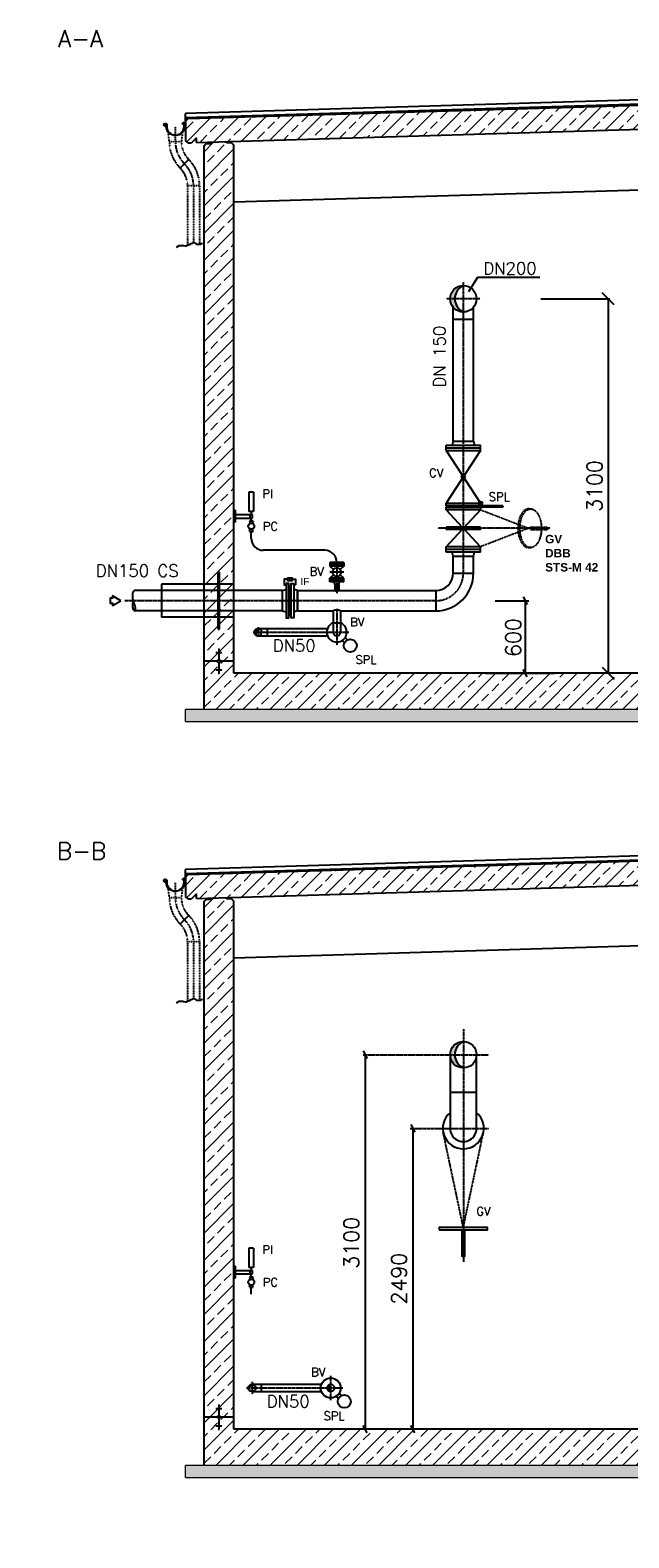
# Model space of a CAD drawing. Header units: millimetres. Extents: x -197187 to 231260338, y -45270 to 70505.
# Tile 69 of 85: x 69299 to 74256, y 2478 to 14961. Entities that reach past the tile are written whole.
import ezdxf
from ezdxf.enums import TextEntityAlignment as Align

# ---------------------------------------------------------------- set-up
doc = ezdxf.new("R2010")
doc.units = ezdxf.units.MM
doc.header["$LTSCALE"] = 0.5
doc.linetypes.add('DASHDOT', pattern=[1, 0.5, -0.25, 0, -0.25])
doc.linetypes.add('HIDDEN', pattern=[0.375, 0.25, -0.125])
for name, color, linetype in [('21', 7, 'Continuous'), ('4', 7, 'Continuous'), ('41', 7, 'Continuous'), ('42', 7, 'Continuous'), ('8', 7, 'Continuous'), ('BEMAßUNG', 7, 'Continuous'), ('Beschriftung', 7, 'Continuous'), ('P-MU050ENTL', 7, 'Continuous'), ('P-MU150AUSL', 7, 'Continuous'), ('P-MU150EINL', 7, 'Continuous'), ('P-MU200AUSL', 7, 'Continuous'), ('P-MU200EINL', 7, 'Continuous')]:
    doc.layers.add(name, color=color, linetype=linetype)
doc.styles.add('LBB3.5M1000', font='isocp.shx', dxfattribs={"height": 3.5})
doc.styles.add('ROMANS', font='ROMANS', dxfattribs={"height": 0.2})
pattern_1 = [(270, (75558.2092, -34882.0106), (3.175, -6e-16), []), (330, (75558.2092, -34882.0106), (1.5875, 2.74963066), []), (30, (75558.2092, -34882.0106), (-1.5875, 2.74963066), [])]

# ---------------------------------------------------------------- blocks, each defined once
blk = doc.blocks.new('_Oblique')
at = {"color": 0, "linetype": 'ByBlock', "lineweight": -2}
blk.add_line((-0.5, -0.5), (0.5, 0.5), dxfattribs=at)

msp = doc.modelspace()

# ---------------------------------------------------------------- hatches: boundary and pattern name
at = {"lineweight": 5}
h = msp.add_hatch(dxfattribs=at)
h.set_pattern_fill('ANSI33', color=256, scale=25)
h.set_pattern_definition([(45, (102977.92, 14314.77), (-112.2532, 112.2532), []), (45, (103090.18, 14314.77), (-112.2532, 112.2532), [79.375, -39.6875])])
h.paths.add_polyline_path([(81635.78, 14539.136), (81615.789, 14558.536), (70605.838, 14228.238), (70585.847, 14207.638), (70585.847, 14046.9), (70605.838, 14027.5), (70635.78, 14028.398), (70675.78, 14069.598), (70675.78, 14029.598), (81615.789, 14357.798), (81635.78, 14378.398)])
h = msp.add_hatch(dxfattribs=at)
h.set_pattern_fill('ANSI33', color=256, scale=25)
h.set_pattern_definition([(45, (102252.92, 11568.5), (-112.2532, 112.2532), []), (45, (102365.18, 11568.5), (-112.2532, 112.2532), [79.375, -39.6875])])
h.paths.add_polyline_path([(81485.78, 9636.898), (81235.78, 9636.898), (81235.78, 14316.398), (81255.771, 14336.998), (81295.753, 14338.197), (81295.453, 14348.188), (81425.507, 14352.09), (81425.807, 14342.099), (81465.789, 14343.298), (81485.78, 14323.898)])
h.paths.add_polyline_path([(81235.78, 9636.898), (81485.78, 9636.898), (81485.78, 9336.898), (77750.78, 9336.898), (77750.78, 8836.898), (76750.78, 8836.898), (76750.78, 9336.898), (70735.78, 9336.898), (70735.78, 14001.398), (70755.771, 14021.998), (70795.753, 14023.197), (70795.453, 14033.188), (70925.507, 14037.09), (70925.807, 14027.099), (70965.789, 14028.298), (70985.78, 14008.898), (70985.78, 9636.898), (76970.78, 9636.898), (76970.78, 9606.898), (77000.78, 9606.898), (77000.78, 9136.898), (77500.78, 9136.898), (77500.78, 9606.898), (77530.78, 9606.898), (77530.78, 9636.898)])
h = msp.add_hatch(color=256)
h.dxf.hatch_style = 1
h.paths.add_polyline_path([(71443.531, 10414.402), (71452.903, 10408.992), (71452.902, 10419.812)])
h = msp.add_hatch(dxfattribs=at)
h.set_pattern_fill('NET3', color=256, angle=-90)
h.set_pattern_definition(pattern_1)
h.paths.add_polyline_path([(71440.78, 10354.398), (71458.78, 10354.398), (71458.78, 10119.398), (71440.78, 10119.398)])
h = msp.add_hatch(dxfattribs=at)
h.set_pattern_fill('ANSI33', color=256, scale=25)
h.set_pattern_definition([(45, (102977.92, 8056.34), (-112.2532, 112.2532), []), (45, (103090.18, 8056.34), (-112.2532, 112.2532), [79.375, -39.6875])])
h.paths.add_polyline_path([(81635.78, 8280.707), (81615.789, 8300.107), (70605.838, 7969.809), (70585.847, 7949.209), (70585.847, 7788.471), (70605.838, 7769.071), (70635.78, 7769.969), (70675.78, 7811.169), (70675.78, 7771.169), (81615.789, 8099.369), (81635.78, 8119.969)])
h = msp.add_hatch(dxfattribs=at)
h.set_pattern_fill('ANSI33', color=256, scale=25)
h.set_pattern_definition([(45, (102252.92, 5310.06), (-112.2532, 112.2532), []), (45, (102365.18, 5310.06), (-112.2532, 112.2532), [79.375, -39.6875])])
h.paths.add_polyline_path([(81485.78, 3378.469), (81235.78, 3378.469), (81235.78, 8057.969), (81255.771, 8078.569), (81295.753, 8079.768), (81295.453, 8089.759), (81425.507, 8093.661), (81425.807, 8083.67), (81465.789, 8084.869), (81485.78, 8065.469)])
h.paths.add_polyline_path([(81235.78, 3378.469), (81485.78, 3378.469), (81485.78, 3078.469), (77750.78, 3078.469), (77750.78, 2578.469), (76750.78, 2578.469), (76750.78, 3078.469), (70735.78, 3078.469), (70735.78, 7742.969), (70755.771, 7763.569), (70795.753, 7764.768), (70795.453, 7774.759), (70925.507, 7778.661), (70925.807, 7768.67), (70965.789, 7769.869), (70985.78, 7750.469), (70985.78, 3378.469), (76970.78, 3378.469), (76970.78, 3348.469), (77000.78, 3348.469), (77000.78, 2878.469), (77500.78, 2878.469), (77500.78, 3348.469), (77530.78, 3348.469), (77530.78, 3378.469)])
h = msp.add_hatch(color=256)
h.dxf.hatch_style = 1
h.paths.add_polyline_path([(71787.78, 3749.55, 0.414213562), (71757.63, 3719.4), (71770.821, 3719.4, -0.261949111)])
h.paths.add_polyline_path([(71770.821, 3719.4), (71757.63, 3719.4, 0.414213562), (71787.78, 3689.25, -0.261949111)])
at = {"layer": 'Beschriftung', "lineweight": 5}
h = msp.add_hatch(dxfattribs=at)
h.set_pattern_fill('BETON_UNBEWEHRT', color=256, scale=200, angle=90, pattern_type=2)
h.set_pattern_definition([(135, (96877.923, 54498.937), (-35.35534, -35.35534), [25, -12.5])])
h.paths.add_polyline_path([(77750.78, 9336.898), (81635.78, 9336.898), (81635.78, 9236.898), (77750.78, 9236.898)])
h.paths.add_polyline_path([(76750.78, 8836.898), (77750.78, 8836.898), (77750.78, 8736.898), (76750.78, 8736.898)])
h.paths.add_polyline_path([(70585.78, 9336.898), (76750.78, 9336.898), (76750.78, 9236.898), (70585.78, 9236.898)])
h = msp.add_hatch(dxfattribs=at)
h.set_pattern_fill('BETON_UNBEWEHRT', color=256, scale=200, angle=90, pattern_type=2)
h.set_pattern_definition([(135, (96877.923, 48240.51), (-35.35534, -35.35534), [25, -12.5])])
h.paths.add_polyline_path([(77750.78, 3078.469), (81635.78, 3078.469), (81635.78, 2978.469), (77750.78, 2978.469)])
h.paths.add_polyline_path([(76750.78, 2578.469), (77750.78, 2578.469), (77750.78, 2478.469), (76750.78, 2478.469)])
h.paths.add_polyline_path([(70585.78, 3078.469), (76750.78, 3078.469), (76750.78, 2978.469), (70585.78, 2978.469)])
at = {"layer": 'P-MU050ENTL', "linetype": 'Continuous', "ltscale": 10}
h = msp.add_hatch(color=256, dxfattribs=at)
h.paths.add_polyline_path([(71185.78, 10007.048), (71185.78, 9999.178, -0.191793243), (71208.008, 9997.268, 0.210262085)])
h.paths.add_polyline_path([(71185.78, 9999.178), (71185.78, 10007.048, 0.414213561), (71155.63, 9976.898), (71165.073, 9976.898, -0.270691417)])
h.paths.add_polyline_path([(71165.073, 9976.898), (71155.63, 9976.898, 0.283796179), (71172.268, 9949.945, -0.245225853)])
h = msp.add_hatch(color=256, dxfattribs=at)
h.paths.add_polyline_path([(71112.205, 3719.469), (71105.63, 3719.469, 0.236445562), (71117.724, 3695.323, -0.214859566)])
h.paths.add_polyline_path([(71135.78, 3743.072), (71135.78, 3749.619, 0.414213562), (71105.63, 3719.469), (71112.205, 3719.469, -0.301811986)])
h.paths.add_polyline_path([(71135.78, 3749.619), (71135.78, 3743.072, -0.213621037), (71159.818, 3737.667, 0.234879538)])
at = {"layer": 'P-MU150AUSL', "linetype": 'Continuous', "ltscale": 10}
h = msp.add_hatch(color=256, dxfattribs=at)
h.dxf.hatch_style = 1
h.paths.add_polyline_path([(72815.052, 12736.898), (72776.23, 12736.898, 0.414213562), (72885.78, 12627.348, -0.294762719)])
h.paths.add_polyline_path([(72885.78, 12846.448, 0.414213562), (72776.23, 12736.898), (72815.052, 12736.898, -0.294762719)])
h = msp.add_hatch(color=256, dxfattribs=at)
h.dxf.hatch_style = 1
h.paths.add_polyline_path([(72815.052, 6478.469), (72776.23, 6478.469, 0.414213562), (72885.78, 6368.919, -0.294762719)])
h.paths.add_polyline_path([(72885.78, 6588.019, 0.414213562), (72776.23, 6478.469), (72815.052, 6478.469, -0.294762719)])

# ---------------------------------------------------------------- linework, layer by layer
for p, q in [((81630.421, 14602.648), (70585.847, 14271.305)), ((80842.28, 14542.334), (70585.847, 14234.641)), ((70585.847, 14232.64), (80842.28, 14540.333)), ((70605.838, 14228.238), (81615.789, 14558.536)), ((70675.78, 14029.598), (81640.78, 14358.548)), ((70585.847, 14207.638), (70585.847, 14271.305)), ((70585.847, 14207.638), (70605.838, 14228.238)), ((70585.847, 14207.638), (70585.847, 14046.9)), ((70605.838, 14027.5), (70585.847, 14046.9)), ((70605.838, 14027.5), (70635.78, 14028.398)), ((70675.78, 14069.598), (70635.78, 14028.398)), ((70675.78, 14029.598), (70675.78, 14069.598)), ((70735.78, 14001.398), (70755.771, 14021.998)), ((70735.78, 14001.398), (70735.78, 9336.898)), ((70755.771, 14021.998), (70755.471, 14031.989)), ((70755.771, 14021.998), (70795.753, 14023.197)), ((70795.753, 14023.197), (70795.453, 14033.188)), ((70925.807, 14027.099), (70925.507, 14037.09)), ((70965.789, 14028.298), (70925.807, 14027.099)), ((70965.789, 14028.298), (70965.489, 14038.289)), ((70965.789, 14028.298), (70985.78, 14008.898)), ((70985.78, 9636.898), (70985.78, 14008.898)), ((70985.78, 13538.898), (81235.78, 13846.398)), ((71385.78, 10321.048), (71418.78, 10329.398)), ((71385.78, 10321.048), (71418.78, 10329.398)), ((71385.78, 10321.048), (71385.78, 10152.748)), ((71385.78, 10321.048), (71385.78, 10152.748)), ((71440.78, 10354.398), (71458.78, 10354.398)), ((71513.78, 10321.048), (71480.78, 10329.398)), ((71513.78, 10321.048), (71513.78, 10152.748)), ((71385.78, 10152.748), (71418.78, 10144.398)), ((71385.78, 10152.748), (71418.78, 10144.398)), ((71440.78, 10119.398), (71458.78, 10119.398)), ((71440.78, 10119.398), (71458.78, 10119.398)), ((71513.78, 10152.748), (71480.78, 10144.398)), ((71513.78, 10152.748), (71480.78, 10144.398)), ((70850.427, 9736.898), (70735.78, 9736.898)), ((70835.78, 9808.392), (70885.78, 9808.392)), ((70855.78, 9836.551), (70865.78, 9836.551)), ((70855.78, 9833.031), (70865.78, 9833.031)), ((70855.78, 9829.511), (70865.78, 9829.511)), ((70855.78, 9825.991), (70865.78, 9825.991)), ((70855.78, 9822.472), (70865.78, 9822.472)), ((70855.78, 9818.952), (70865.78, 9818.952)), ((70855.78, 9815.432), (70865.78, 9815.432)), ((70855.78, 9811.912), (70865.78, 9811.912)), ((70860.78, 9836.898), (70860.78, 9747.25)), ((70985.78, 9736.898), (70871.132, 9736.898)), ((70835.78, 9665.404), (70885.78, 9665.404)), ((70855.78, 9661.884), (70865.78, 9661.884)), ((70855.78, 9658.364), (70865.78, 9658.364)), ((70855.78, 9654.844), (70865.78, 9654.844)), ((70855.78, 9651.324), (70865.78, 9651.324)), ((70855.78, 9647.804), (70865.78, 9647.804)), ((70855.78, 9644.284), (70865.78, 9644.284)), ((70855.78, 9640.764), (70865.78, 9640.764)), ((70855.78, 9637.245), (70865.78, 9637.245)), ((70860.78, 9726.545), (70860.78, 9636.898)), ((76970.78, 9636.898), (70985.78, 9636.898)), ((81630.421, 8344.219), (70585.847, 8012.876)), ((81540.765, 8304.86), (70585.847, 7976.212)), ((70585.847, 7974.211), (81540.825, 8302.861)), ((70605.838, 7969.809), (81615.789, 8300.107)), ((70585.847, 7949.209), (70585.847, 8012.876)), ((70675.78, 7771.169), (81640.78, 8100.119)), ((70585.847, 7949.209), (70605.838, 7969.809)), ((70585.847, 7949.209), (70585.847, 7788.471)), ((70605.838, 7769.071), (70585.847, 7788.471)), ((70605.838, 7769.071), (70635.78, 7769.969)), ((70675.78, 7811.169), (70635.78, 7769.969)), ((70675.78, 7771.169), (70675.78, 7811.169)), ((70735.78, 7742.969), (70755.771, 7763.569)), ((70735.78, 7742.969), (70735.78, 3078.469)), ((70755.771, 7763.569), (70755.471, 7773.56)), ((70755.771, 7763.569), (70795.753, 7764.768)), ((70795.753, 7764.768), (70795.453, 7774.759)), ((70925.807, 7768.67), (70925.507, 7778.661)), ((70965.789, 7769.869), (70925.807, 7768.67)), ((70965.789, 7769.869), (70965.489, 7779.86)), ((70965.789, 7769.869), (70985.78, 7750.469)), ((70985.78, 3378.469), (70985.78, 7750.469)), ((70985.78, 7280.469), (81235.78, 7587.969)), ((70835.78, 3549.963), (70885.78, 3549.963)), ((70855.78, 3578.122), (70865.78, 3578.122)), ((70855.78, 3574.602), (70865.78, 3574.602)), ((70855.78, 3571.082), (70865.78, 3571.082)), ((70855.78, 3567.563), (70865.78, 3567.563)), ((70855.78, 3564.043), (70865.78, 3564.043)), ((70855.78, 3560.523), (70865.78, 3560.523)), ((70855.78, 3557.003), (70865.78, 3557.003)), ((70855.78, 3553.483), (70865.78, 3553.483)), ((70860.78, 3578.469), (70860.78, 3488.822)), ((70850.427, 3478.469), (70735.78, 3478.469)), ((70835.78, 3406.975), (70885.78, 3406.975)), ((70855.78, 3403.455), (70865.78, 3403.455)), ((70855.78, 3399.935), (70865.78, 3399.935)), ((70855.78, 3396.415), (70865.78, 3396.415)), ((70855.78, 3392.895), (70865.78, 3392.895)), ((70855.78, 3389.375), (70865.78, 3389.375)), ((70855.78, 3385.856), (70865.78, 3385.856)), ((70855.78, 3382.336), (70865.78, 3382.336)), ((70855.78, 3378.816), (70865.78, 3378.816)), ((70860.78, 3468.116), (70860.78, 3378.469)), ((70985.78, 3478.469), (70871.132, 3478.469)), ((76970.78, 3378.469), (70985.78, 3378.469))]:
    msp.add_line(p, q)
at = {"linetype": 'HIDDEN', "ltscale": 0.5}
for p, q in [((70451.189, 14036.004), (70442.213, 14116.789)), ((70559.428, 14115.882), (70551.189, 14036.004)), ((70551.189, 14036.004), (70451.189, 14036.004)), ((70611.598, 13890.163), (70540.888, 13819.452)), ((70601.297, 13673.611), (70701.297, 13673.611)), ((70601.297, 13673.611), (70601.297, 13177.355)), ((70701.297, 13673.611), (70701.297, 13185.882)), ((70451.189, 7777.575), (70442.213, 7858.36)), ((70551.189, 7777.575), (70451.189, 7777.575)), ((70559.428, 7857.453), (70551.189, 7777.575)), ((70611.598, 7631.734), (70540.888, 7561.023)), ((70601.297, 7415.182), (70701.297, 7415.182)), ((70601.297, 7415.182), (70601.297, 6918.926)), ((70701.297, 7415.182), (70701.297, 6927.453))]:
    msp.add_line(p, q, dxfattribs=at)
at = {"linetype": 'DASHDOT', "ltscale": 0.2}
for p, q in [((70501.189, 14036.004), (70501.189, 14163.966)), ((70651.297, 13673.611), (70651.297, 13198.766)), ((70501.189, 7777.575), (70501.189, 7905.537)), ((70651.297, 7415.182), (70651.297, 6940.337))]:
    msp.add_line(p, q, dxfattribs=at)
at = {"linetype": 'Continuous', "ltscale": 10}
msp.add_line((71513.78, 10321.048), (71513.78, 10152.748), dxfattribs=at)
at = {"lineweight": 5}
for p, q in [((76750.78, 9336.898), (70585.78, 9336.898)), ((70585.78, 9236.898), (70585.78, 9336.898)), ((70585.78, 9236.898), (76750.78, 9236.898)), ((76750.78, 3078.469), (70585.78, 3078.469)), ((70585.78, 2978.469), (70585.78, 3078.469)), ((70585.78, 2978.469), (76750.78, 2978.469))]:
    msp.add_line(p, q, dxfattribs=at)
for points in [[(70577.689, 14163.966), (70575.749, 14151.939, -1), (70426.629, 14175.993, 2.639263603), (70418.26, 14169.134), (70418.556, 14169.147), (70418.829, 14169.295), (70418.907, 14169.436), (70418.936, 14169.65), (70418.788, 14169.952), (70415.089, 14174.788), (70417.049, 14176.56), (70422.984, 14168.919), (70423.193, 14168.369), (70423.144, 14167.163), (70423.037, 14166.585), (70422.927, 14166.175), (70422.564, 14165.716, -3.618393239), (70430.66, 14175.343, 1), (70571.719, 14152.589), (70573.554, 14163.966), (70573.554, 14190.12, 0.668178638), (70571.231, 14191.082), (70563.932, 14183.783), (70561.045, 14186.669), (70570.72, 14196.344, -0.668178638), (70577.689, 14193.458)], [(70577.689, 7905.537), (70575.749, 7893.51, -1), (70426.629, 7917.564, 2.639263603), (70418.26, 7910.705), (70418.556, 7910.719), (70418.829, 7910.866), (70418.907, 7911.008), (70418.936, 7911.221), (70418.788, 7911.523), (70415.089, 7916.359), (70417.049, 7918.132), (70422.984, 7910.49), (70423.193, 7909.94), (70423.144, 7908.734), (70423.037, 7908.156), (70422.927, 7907.747), (70422.564, 7907.287, -3.618393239), (70430.66, 7916.914, 1), (70571.719, 7894.16), (70573.554, 7905.537), (70573.554, 7931.691, 0.668178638), (70571.231, 7932.653), (70563.932, 7925.354), (70561.045, 7928.24), (70570.72, 7937.915, -0.668178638), (70577.689, 7935.029)]]:
    msp.add_lwpolyline(points, format="xyb", close=True)
at = {"lineweight": 25}
for points in [[(70725.796, 13193.849), (70717.925, 13190.898), (70712.022, 13188.931), (70709.07, 13186.964), (70702.183, 13185.98), (70693.328, 13184.997), (70679.554, 13185.98), (70676.603, 13187.947), (70672.667, 13190.898), (70666.764, 13194.832), (70653.974, 13198.766), (70645.119, 13198.766), (70636.264, 13194.832), (70628.394, 13190.898), (70614.62, 13184.013), (70596.91, 13175.162), (70591.991, 13172.211), (70585.104, 13171.228), (70572.314, 13174.178), (70562.475, 13176.145), (70553.62, 13176.145), (70530.991, 13176.145), (70507.379, 13162.376)], [(70725.796, 6935.42), (70717.925, 6932.469), (70712.022, 6930.502), (70709.07, 6928.535), (70702.183, 6927.552), (70693.328, 6926.568), (70679.554, 6927.552), (70676.603, 6929.519), (70672.667, 6932.469), (70666.764, 6936.403), (70653.974, 6940.337), (70645.119, 6940.337), (70636.264, 6936.403), (70628.394, 6932.469), (70614.62, 6925.585), (70596.91, 6916.733), (70591.991, 6913.783), (70585.104, 6912.799), (70572.314, 6915.75), (70562.475, 6917.717), (70553.62, 6917.717), (70530.991, 6917.717), (70507.379, 6903.947)]]:
    msp.add_lwpolyline(points, dxfattribs=at)
for points in [[(72743.28, 11043.898), (73028.28, 11043.898), (73028.28, 11021.898), (72743.28, 11021.898)], [(72743.28, 11011.898), (73028.28, 11011.898), (73028.28, 10989.898), (72743.28, 10989.898)], [(71418.78, 10379.398), (71418.78, 10094.398), (71440.78, 10094.398), (71440.78, 10379.398)], [(71418.78, 10379.398), (71418.78, 10094.398), (71440.78, 10094.398), (71440.78, 10379.398)], [(71470.027, 10405.411), (71470.027, 10423.393), (71429.531, 10423.393), (71429.531, 10405.411)], [(71443.531, 10414.402), (71452.903, 10408.992), (71452.902, 10419.812)], [(71480.78, 10379.398), (71480.78, 10094.398), (71458.78, 10094.398), (71458.78, 10379.398)]]:
    msp.add_lwpolyline(points, close=True)
for points in [[(71429.531, 10414.402), (71403.106, 10414.402), (71403.107, 10369.855), (71418.779, 10369.855)], [(71429.531, 10414.402), (71403.106, 10414.402), (71403.107, 10369.855), (71418.779, 10369.855)], [(71449.779, 10414.402), (71496.451, 10414.402), (71496.452, 10369.856), (71480.779, 10369.856)]]:
    msp.add_lwpolyline(points)
for centre in [(70860.78, 9736.898), (70860.78, 3478.469)]:
    msp.add_circle(centre, 10.353)
at = {"linetype": 'HIDDEN', "ltscale": 0.5}
for centre, radius, start, end in [((70757.439, 14036.004), 306.25, 180, 225), ((70757.439, 14036.004), 206.25, 180, 225), ((70395.047, 13673.611), 306.25, 0, 45), ((70395.047, 13673.611), 206.25, 0, 45), ((70757.439, 7777.575), 306.25, 180, 225), ((70757.439, 7777.575), 206.25, 180, 225), ((70395.047, 7415.182), 306.25, 0, 45), ((70395.047, 7415.182), 206.25, 0, 45)]:
    msp.add_arc(centre, radius, start, end, dxfattribs=at)
at = {"linetype": 'DASHDOT', "ltscale": 0.2}
for centre, start, end in [((70757.439, 14036.004), 180, 225), ((70395.047, 13673.611), 0, 45), ((70757.439, 7777.575), 180, 225), ((70395.047, 7415.182), 0, 45)]:
    msp.add_arc(centre, 256.25, start, end, dxfattribs=at)
at = {"linetype": 'Continuous', "ltscale": 10}
msp.add_arc((71837.78, 10089.503), 70.064, 64.5121056, 115.487893, dxfattribs=at)
at = {"layer": '21', "linetype": 'Continuous', "ltscale": 10}
for p, q in [((71129.5, 10754.605), (71129.5, 10811.455)), ((70985.78, 4427.855), (70985.78, 5116.173)), ((71129.5, 4496.176), (71129.5, 4553.026))]:
    msp.add_line(p, q, dxfattribs=at)
at = {"layer": '41', "linetype": 'Continuous', "ltscale": 10}
for p, q in [((71109.5, 11136.455), (71109.5, 10976.455)), ((71149.5, 11136.455), (71109.5, 11136.455)), ((71149.5, 11136.455), (71149.5, 10976.455)), ((70995.78, 10986.455), (70985.78, 10986.455)), ((70995.78, 10986.455), (70995.78, 10886.455)), ((70995.78, 10886.455), (70985.78, 10886.455)), ((70995.78, 10951.455), (71139.5, 10951.455)), ((70995.78, 10921.455), (71139.5, 10921.455)), ((71149.5, 10976.455), (71109.5, 10976.455)), ((71144.5, 10896.455), (71114.5, 10896.455)), ((71114.5, 10896.455), (71121.179, 10877.53)), ((71119.5, 10921.455), (71119.5, 10951.455)), ((71129.5, 10976.455), (71129.5, 10951.455)), ((71129.5, 10896.455), (71129.5, 10921.455)), ((71144.5, 10896.455), (71137.82, 10877.53)), ((71144.5, 10896.455), (71137.82, 10877.53)), ((71139.5, 10921.455), (71139.5, 10951.455)), ((71114.5, 10811.455), (71121.179, 10830.38)), ((71114.5, 10811.455), (71144.5, 10811.455)), ((71144.5, 10811.455), (71137.82, 10830.38)), ((71737.78, 10654.605), (71229.5, 10654.605)), ((71895.28, 10554.605), (71780.28, 10554.605)), ((71780.28, 10554.605), (71780.28, 10522.605)), ((71895.28, 10538.605), (71780.28, 10538.605)), ((71895.28, 10522.605), (71780.28, 10522.605)), ((71780.28, 10522.605), (71811.141, 10496.306)), ((71895.28, 10522.605), (71864.419, 10496.306)), ((71895.28, 10554.605), (71895.28, 10522.605)), ((71780.28, 10424.605), (71811.141, 10450.904)), ((71895.28, 10424.605), (71780.28, 10424.605)), ((71780.28, 10392.605), (71780.28, 10424.605)), ((71895.28, 10408.605), (71780.28, 10408.605)), ((71895.28, 10392.605), (71780.28, 10392.605)), ((71820.93, 10370.605), (71815.035, 10392.605)), ((71854.63, 10370.605), (71820.93, 10370.605)), ((71820.93, 10370.605), (71820.93, 10321.048)), ((71854.63, 10370.605), (71860.525, 10392.605)), ((71854.63, 10370.605), (71854.63, 10321.048)), ((71895.28, 10424.605), (71864.419, 10450.904)), ((71895.28, 10392.605), (71895.28, 10424.605)), ((71109.5, 4878.026), (71109.5, 4718.026)), ((71149.5, 4878.026), (71109.5, 4878.026)), ((71149.5, 4878.026), (71149.5, 4718.026)), ((70995.78, 4728.026), (70985.78, 4728.026)), ((70995.78, 4628.026), (70985.78, 4628.026)), ((70995.78, 4728.026), (70995.78, 4628.026)), ((70995.78, 4693.026), (71139.5, 4693.026)), ((70995.78, 4663.026), (71139.5, 4663.026)), ((71149.5, 4718.026), (71109.5, 4718.026)), ((71144.5, 4638.026), (71114.5, 4638.026)), ((71114.5, 4638.026), (71121.179, 4619.101)), ((71119.5, 4663.026), (71119.5, 4693.026)), ((71129.5, 4718.026), (71129.5, 4693.026)), ((71129.5, 4638.026), (71129.5, 4663.026)), ((71144.5, 4638.026), (71137.82, 4619.101)), ((71144.5, 4638.026), (71137.82, 4619.101)), ((71139.5, 4663.026), (71139.5, 4693.026)), ((71114.5, 4553.026), (71121.179, 4571.951)), ((71114.5, 4553.026), (71144.5, 4553.026)), ((71144.5, 4553.026), (71137.82, 4571.951))]:
    msp.add_line(p, q, dxfattribs=at)
at = {"layer": '41', "linetype": 'DASHDOT', "ltscale": 10}
for p, q in [((71837.78, 10554.605), (71837.78, 10298.893)), ((71895.28, 10473.605), (71780.28, 10473.605))]:
    msp.add_line(p, q, dxfattribs=at)
at = {"layer": '41', "linetype": 'Continuous', "ltscale": 10}
for centre, radius in [((71129.5, 10853.955), 25), ((71837.78, 10473.605), 35), ((71129.5, 4595.526), 25)]:
    msp.add_circle(centre, radius, dxfattribs=at)
for centre, start, end in [((71229.5, 10754.605), 180, 270), ((71737.78, 10554.605), 0, 90)]:
    msp.add_arc(centre, 100, start, end, dxfattribs=at)
at = {"layer": 'BEMAßUNG', "linetype": 'Continuous', "ltscale": 10}
for p, q in [((73002.617, 12912.105), (72928.069, 12795.324)), ((73520.32, 12912.105), (73002.617, 12912.105)), ((73526.323, 12736.898), (74098.207, 12736.898)), ((74085.707, 12736.898), (74085.707, 9636.898)), ((73148.415, 10236.898), (73428.725, 10236.898)), ((73381.85, 10268.148), (73413.1, 10205.648)), ((73397.475, 10236.898), (73397.475, 9636.898)), ((73413.1, 9605.648), (73381.85, 9668.148)), ((72057.558, 6509.719), (72088.808, 6447.219)), ((72073.183, 6478.469), (72073.183, 3378.469)), ((72451.725, 5899.719), (72482.975, 5837.219)), ((72467.35, 5868.469), (72467.35, 3378.469)), ((72088.808, 3347.219), (72057.558, 3409.719)), ((72482.975, 3347.219), (72451.725, 3409.719))]:
    msp.add_line(p, q, dxfattribs=at)
at = {"layer": 'BEMAßUNG'}
msp.add_line((73068.323, 9636.898), (73640.207, 9636.898), dxfattribs=at)
at = {"layer": 'P-MU050ENTL', "linetype": 'Continuous', "ltscale": 10}
for p, q in [((71807.63, 10152.748), (71807.63, 9976.748)), ((71867.93, 10152.748), (71867.93, 9976.748)), ((71185.78, 10007.048), (71760.986, 10007.048)), ((71261.78, 10007.048), (71261.78, 9946.748)), ((71807.63, 10052.898), (71867.93, 10052.898)), ((71185.78, 9946.748), (71760.986, 9946.748)), ((71882.414, 9907.515), (71901.379, 9888.55)), ((71907.163, 9932.263), (71926.128, 9913.298)), ((71135.78, 3749.55), (71710.986, 3749.55)), ((71211.78, 3749.55), (71211.78, 3689.25)), ((71135.78, 3689.25), (71710.986, 3689.25)), ((71832.414, 3650.017), (71851.379, 3631.052)), ((71857.163, 3674.765), (71876.128, 3655.8))]:
    msp.add_line(p, q, dxfattribs=at)
at = {"layer": 'P-MU050ENTL', "linetype": 'DASHDOT', "ltscale": 10}
for p, q in [((71837.78, 10169.09), (71837.78, 9869.093)), ((71185.78, 10017.389), (71185.78, 9936.545)), ((71144.912, 9976.898), (71261.78, 9976.898)), ((71261.78, 9976.898), (71938.671, 9976.898)), ((71135.78, 3769.995), (71135.78, 3667.071)), ((71787.78, 3618.509), (71787.78, 3820.291)), ((71089.113, 3719.4), (71211.78, 3719.4)), ((71211.78, 3719.4), (71888.671, 3719.4))]:
    msp.add_line(p, q, dxfattribs=at)
at = {"layer": 'P-MU050ENTL', "linetype": 'Continuous', "ltscale": 10}
for points in [[(71172.268, 9949.945, -1.201000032), (71208.008, 9997.268, 0.832639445), (71172.268, 9949.945)], [(71117.724, 3695.323, -1.151221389), (71159.818, 3737.667, 0.868642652), (71117.724, 3695.323)]]:
    msp.add_lwpolyline(points, format="xyb", dxfattribs=at)
for centre, radius in [((71949.503, 9865.175), 53.5), ((71135.78, 3719.469), 30.15), ((71787.78, 3719.4), 82.5), ((71787.78, 3719.4), 30.15), ((71899.503, 3607.677), 53.5)]:
    msp.add_circle(centre, radius, dxfattribs=at)
for centre, radius, start, end in [((71185.78, 9976.898), 30.15, 243.3749583, 42.5033583), ((71837.78, 9976.898), 82.5, 111.4355583, 68.5644417), ((71837.78, 9976.898), 30.15, 180, 0), ((71806.101, 3719.4), 35.28, 121.284916, 238.715084)]:
    msp.add_arc(centre, radius, start, end, dxfattribs=at)
at = {"layer": 'P-MU150AUSL', "linetype": 'Continuous', "ltscale": 10}
for p, q in [((72801.63, 11556.898), (72801.63, 12666.755)), ((72969.93, 11556.898), (72969.93, 12666.755)), ((72801.63, 12568.898), (72969.93, 12568.898)), ((72743.28, 11479.898), (72743.28, 11523.898)), ((72743.28, 11523.898), (73028.28, 11523.898)), ((72743.28, 11501.898), (73028.28, 11501.898)), ((72801.63, 11556.898), (72792.788, 11523.898)), ((72801.63, 11556.898), (72969.93, 11556.898)), ((72969.93, 11556.898), (72978.772, 11523.898)), ((73028.28, 11479.898), (73028.28, 11523.898)), ((72743.28, 11479.898), (73028.28, 11479.898)), ((72743.28, 11479.898), (73028.28, 11043.898)), ((73028.28, 11479.898), (72743.28, 11043.898)), ((72743.28, 10989.898), (72876.466, 10846.898)), ((72765.78, 11011.898), (72765.78, 11021.898)), ((73028.28, 10989.898), (72885.78, 10836.898)), ((73212.28, 11021.898), (73028.28, 11021.898)), ((73212.28, 11011.898), (73028.28, 11011.898)), ((73212.28, 11021.898), (73212.28, 11011.898)), ((73028.28, 10846.898), (72743.28, 10846.898)), ((72743.28, 10846.898), (72743.28, 10826.898)), ((73028.28, 10826.898), (72743.28, 10826.898)), ((72743.28, 10683.898), (72876.466, 10826.898)), ((73028.28, 10683.898), (72895.094, 10826.898)), ((73028.28, 10846.898), (73028.28, 10826.898)), ((73028.28, 10683.898), (72743.28, 10683.898)), ((72743.28, 10639.898), (72743.28, 10683.898)), ((73028.28, 10661.898), (72743.28, 10661.898)), ((73028.28, 10639.898), (72743.28, 10639.898)), ((72801.63, 10606.898), (72792.788, 10639.898)), ((72969.93, 10606.898), (72978.772, 10639.898)), ((73028.28, 10639.898), (73028.28, 10683.898)), ((72801.63, 10465.898), (72801.63, 10606.898)), ((72801.63, 10606.898), (72969.93, 10606.898)), ((72969.93, 10465.898), (72969.93, 10606.898)), ((70735.78, 10373.398), (70385.78, 10373.398)), ((70385.78, 10373.398), (70385.78, 10100.398)), ((72801.63, 10465.898), (72969.93, 10465.898)), ((70385.78, 10321.048), (70163.926, 10321.048)), ((71385.78, 10321.048), (70985.78, 10321.048)), ((71513.78, 10321.048), (71820.93, 10321.048)), ((71513.78, 10152.748), (71513.78, 10321.048)), ((71854.63, 10321.048), (72656.78, 10321.048)), ((72656.78, 10321.048), (72656.78, 10152.748)), ((70385.78, 10152.748), (70163.926, 10152.748)), ((71385.78, 10152.748), (70985.78, 10152.748)), ((71513.78, 10152.748), (71807.631, 10152.748)), ((71867.929, 10152.748), (72656.78, 10152.748)), ((70735.78, 10100.398), (70385.78, 10100.398)), ((72776.23, 6478.469), (72776.23, 6165.469)), ((72995.33, 6165.469), (72995.33, 6478.469)), ((72995.33, 6165.469), (72776.23, 6165.469)), ((72776.23, 6165.469), (72776.23, 5868.464)), ((72995.33, 5868.469), (72995.33, 6165.469))]:
    msp.add_line(p, q, dxfattribs=at)
at = {"layer": 'P-MU150AUSL', "linetype": 'HIDDEN', "ltscale": 10}
for p, q in [((70985.78, 10373.398), (70735.78, 10373.398)), ((70855.78, 10000.398), (70855.78, 10473.398)), ((70855.78, 10473.398), (70865.78, 10473.398)), ((70865.78, 10000.398), (70865.78, 10473.398)), ((70985.78, 10321.048), (70385.78, 10321.048)), ((70985.78, 10152.748), (70385.78, 10152.748)), ((70985.78, 10100.398), (70735.78, 10100.398)), ((70855.78, 10000.398), (70865.78, 10000.398))]:
    msp.add_line(p, q, dxfattribs=at)
at = {"layer": 'P-MU150AUSL', "linetype": 'DASHDOT', "ltscale": 10}
msp.add_line((72656.78, 10236.898), (70079.726, 10236.898), dxfattribs=at)
at = {"layer": 'P-MU150AUSL', "linetype": 'Continuous', "ltscale": 10}
for points in [[(70049.285, 10236.898), (69980.003, 10276.898), (69980.003, 10256.898), (69960.003, 10256.898), (69960.003, 10216.898), (69980.003, 10216.898), (69980.003, 10196.898), (70049.285, 10236.898)], [(72685.78, 5028.469), (73085.78, 5028.469), (73085.78, 5048.469), (72685.78, 5048.469)], [(72875.78, 5028.469), (72895.78, 5028.469), (72895.78, 4808.469), (72875.78, 4808.469)]]:
    msp.add_lwpolyline(points, close=True, dxfattribs=at)
for centre, radius in [((72885.78, 12736.898), 109.55), ((72885.78, 11261.898), 15), ((72885.78, 11261.898), 12), ((72885.78, 11261.898), 9), ((72885.78, 11261.898), 6), ((72885.78, 11261.898), 3), ((73028.28, 11043.898), 15), ((73028.28, 11043.898), 12), ((73028.28, 11043.898), 9), ((73028.28, 11043.898), 6), ((73028.28, 11043.898), 3), ((72885.78, 6478.469), 109.55)]:
    msp.add_circle(centre, radius, dxfattribs=at)
for centre, radius, start, end in [((72935.257, 12736.898), 120.205, 114.3057935, 245.6942065), ((72656.78, 10465.898), 144.85, 270, 0), ((72656.78, 10465.898), 313.15, 270, 0), ((71837.78, 10386.095), 67.194, 255.4771846, 284.5228154), ((72935.257, 6478.469), 120.205, 114.3057935, 245.6942065), ((72885.78, 5868.469), 170, 130.1215865, 49.8784151), ((72885.78, 5868.469), 109.55, 179.9999996, 360)]:
    msp.add_arc(centre, radius, start, end, dxfattribs=at)
for centre, major_axis, ratio, start_param, end_param in [((70195.031, 10230.54), (-31.104, -77.02), 0.514276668, 4.831328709, 6.283185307), ((70195.031, 10244.027), (-31.104, 77.02), 0.514276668, 0, 1.570796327), ((70134.158, 10218.388), (29.769, -65.64), 0.323935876, 0, 1.570796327)]:
    msp.add_ellipse(centre, major_axis=major_axis, ratio=ratio, start_param=start_param, end_param=end_param, dxfattribs=at)
at = {"layer": 'P-MU200AUSL', "linetype": 'DASHDOT', "ltscale": 10}
for p, q in [((72885.78, 6689.374), (72885.78, 4762.132)), ((72057.558, 6478.469), (73096.685, 6478.469)), ((72444.376, 5868.469), (73096.684, 5868.469)), ((72885.78, 5048.469), (72719.473, 5833.225)), ((72885.78, 5048.469), (73052.086, 5833.225))]:
    msp.add_line(p, q, dxfattribs=at)
at = {"layer": 'P-MU200EINL', "linetype": 'DASHDOT', "ltscale": 10}
for p, q in [((72885.78, 10465.898), (72885.78, 12877.441)), ((73026.323, 12736.898), (72745.237, 12736.898)), ((73028.28, 10989.898), (73426.868, 10836.898)), ((73426.868, 10996.898), (73443.517, 10996.898)), ((73601.632, 10836.898), (72673.954, 10836.898)), ((73426.868, 10836.898), (73028.28, 10683.898)), ((73443.517, 10846.898), (73580.87, 10846.898)), ((73443.517, 10826.898), (73580.87, 10826.898)), ((73426.868, 10676.898), (73443.517, 10676.898))]:
    msp.add_line(p, q, dxfattribs=at)
msp.add_arc((72656.78, 10465.898), 229, 270, 0, dxfattribs=at)
msp.add_ellipse((73426.868, 10836.898), major_axis=(0, 160), ratio=0.554111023, start_param=0, end_param=3.141592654, dxfattribs=at)
for centre, major_axis in [((73443.517, 10836.898), (0, 160)), ((73443.517, 10836.898), (0, -10)), ((73580.87, 10836.898), (0, -10))]:
    msp.add_ellipse(centre, major_axis=major_axis, ratio=0.554111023, dxfattribs=at)

# ---------------------------------------------------------------- block references
at = {"layer": 'BEMAßUNG', "linetype": 'Continuous', "ltscale": 10, "xscale": 100, "yscale": 100, "zscale": 100}
for p, rotation in [((74085.707, 12736.898), 90), ((74085.707, 9636.898), 270)]:
    msp.add_blockref('_Oblique', p, dxfattribs=dict(at, rotation=rotation))

# ---------------------------------------------------------------- texts
at = {"layer": '4', "linetype": 'Continuous', "ltscale": 10, "style": 'ROMANS'}
for s, p in [('A-A', (69531.163, 14820.764)), ('B-B', (69520.898, 8094.819))]:
    msp.add_text(s, height=140, dxfattribs=at).set_placement(p)
at = {"layer": '42', "linetype": 'Continuous', "ltscale": 10, "style": 'ROMANS'}
for s, p in [('PI', (71220.948, 11087.281)), ('PC', (71225.591, 10817.942)), ('BV', (71612.847, 10443.683)), ('PI', (71220.948, 4828.852)), ('PC', (71225.591, 4559.513))]:
    msp.add_text(s, height=70, dxfattribs=at).set_placement(p)
at = {"layer": '8', "linetype": 'Continuous', "char_height": 70, "attachment_point": 1, "style": 'ROMANS'}
for s, insert, width in [('\\pi64.96;PRODUCT PIPE\\P\\pi4.9598;PRODUKTENROHR\\P\\pi358.29;mm', (56756.999, 10250.985), 889.91962), ('\\pi186.47;CASING\\P\\pi34.802;MANTELROHR\\P\\pi273.14;mm', (57750.877, 10257.879), 719.6042)]:
    msp.add_mtext(s, dxfattribs=dict(at, insert=insert, width=width))
at = {"layer": 'BEMAßUNG', "linetype": 'Continuous', "ltscale": 10, "style": 'ROMANS'}
for s, p in [('600', (73298.438, 9771.658)), ('3100', (71958.48, 4706.616)), ('2490', (72352.647, 4409.788))]:
    msp.add_text(s, height=125, rotation=90, dxfattribs=at).set_placement(p, align=Align.MIDDLE_LEFT)
at = {"layer": 'BEMAßUNG', "linetype": 'Continuous', "ltscale": 10, "insert": (73971.969, 11186.898), "char_height": 125, "attachment_point": 5, "rotation": 90, "style": 'ROMANS'}
msp.add_mtext('\\A1;3100', dxfattribs=at)
at = {"layer": 'P-MU050ENTL', "linetype": 'Continuous', "ltscale": 10, "style": 'ROMANS'}
for s, p in [('BV', (71948.865, 10025.042)), ('SPL', (71993.204, 9713.559)), ('BV', (71625.813, 3815.503)), ('SPL', (71728.853, 3453.174))]:
    msp.add_text(s, height=70, dxfattribs=at).set_placement(p)
at = {"layer": 'P-MU150AUSL', "linetype": 'Continuous', "ltscale": 10, "style": 'ROMANS'}
for s, p in [('DN200', (73492.474, 12938.479)), ('DN50', (71663.327, 9815.914)), ('DN50', (71613.327, 3558.416))]:
    msp.add_text(s, height=100, dxfattribs=at).set_placement(p, align=Align.RIGHT)
for s, height, p in [('CV', 70, (72602.795, 11260.175)), ('SPL', 70, (73096.836, 11062.283)), ('DN150 CS', 100, (69842.236, 10435.69)), ('GV', 70, (72994.153, 5147.099))]:
    msp.add_text(s, height=height, dxfattribs=at).set_placement(p)
at = {"layer": 'P-MU150EINL', "linetype": 'Continuous', "ltscale": 10, "style": 'ROMANS'}
msp.add_text('DN 150', height=100, rotation=90, dxfattribs=at).set_placement((72738.027, 12513.472), align=Align.RIGHT)
at = {"layer": 'P-MU200EINL', "linetype": 'Continuous', "ltscale": 10, "insert": (73562.867, 10782.248), "char_height": 70, "width": 491.56785, "attachment_point": 1, "style": 'ROMANS'}
msp.add_mtext('{\\fArial|b1|i0|c0|p34;GV\\PDBB\\PSTS-M 42}', dxfattribs=at)

# ---------------------------------------------------------------- next in the draw order: texts
at = {"layer": 'Beschriftung', "insert": (71537.073, 10425.866), "char_height": 60, "width": 111.95845, "attachment_point": 1, "style": 'LBB3.5M1000', "bg_fill": 2}
msp.add_mtext('{\\fArial|b0|i0|c0|p34;\\C256;IF}', dxfattribs=at)

# ---------------------------------------------------------------- next in the draw order: hatches: boundary and pattern name
h = msp.add_hatch(color=256)
h.dxf.hatch_style = 1
h.paths.add_polyline_path([(71443.531, 10414.402), (71452.903, 10408.992), (71452.902, 10419.812)])
at = {"lineweight": 5}
h = msp.add_hatch(dxfattribs=at)
h.set_pattern_fill('NET3', color=256, angle=-90)
h.set_pattern_definition(pattern_1)
h.paths.add_polyline_path([(71440.78, 10354.398), (71458.78, 10354.398), (71458.78, 10119.398), (71440.78, 10119.398)])

# ---------------------------------------------------------------- next in the draw order: linework, layer by layer
for p, q in [((71440.78, 10354.398), (71458.78, 10354.398)), ((71513.78, 10321.048), (71480.78, 10329.398)), ((71513.78, 10321.048), (71513.78, 10152.748))]:
    msp.add_line(p, q)
at = {"linetype": 'Continuous', "ltscale": 10}
msp.add_line((71513.78, 10321.048), (71513.78, 10152.748), dxfattribs=at)
for points in [[(71470.027, 10405.411), (71470.027, 10423.393), (71429.531, 10423.393), (71429.531, 10405.411)], [(71443.531, 10414.402), (71452.903, 10408.992), (71452.902, 10419.812)], [(71480.78, 10379.398), (71480.78, 10094.398), (71458.78, 10094.398), (71458.78, 10379.398)]]:
    msp.add_lwpolyline(points, close=True)
msp.add_lwpolyline([(71449.779, 10414.402), (71496.451, 10414.402), (71496.452, 10369.856), (71480.779, 10369.856)])
at = {"layer": 'P-MU150AUSL', "linetype": 'Continuous', "ltscale": 10}
msp.add_line((71513.78, 10152.748), (71513.78, 10321.048), dxfattribs=at)

doc.saveas('drawing.dxf')
